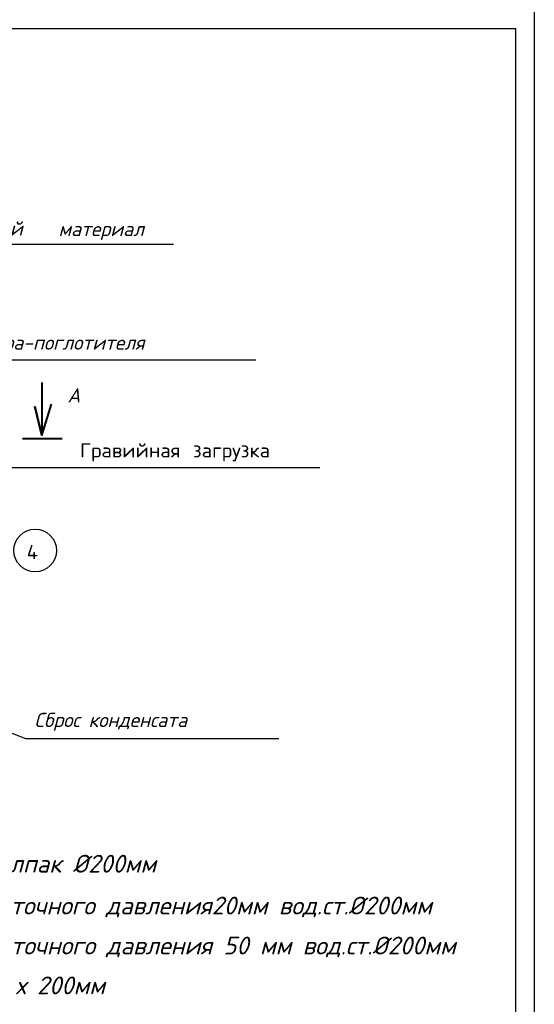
# Model space of a CAD drawing. Header units: millimetres. Extents: x -3143211 to -2549809, y 1060331 to 1394375.
# Tile 83 of 145: x -3011779 to -2997897, y 1092007 to 1118555. Entities that reach past the tile are written whole.
import ezdxf

# ---------------------------------------------------------------- set-up
doc = ezdxf.new("R2010")
doc.units = ezdxf.units.MM
doc.layers.add('PUMP', color=1, linetype='Continuous')
doc.layers.add('TEXT-RUSS', color=5, linetype='Continuous')
doc.styles.add('ROMANS', font='romant.shx', dxfattribs={"width": 0.8})
doc.styles.get("Standard").update_dxf_attribs({"font": 'isocpeui.ttf'})
doc.styles.add('STANDART', font='TXT.SHX', dxfattribs={"width": 0.8})

msp = doc.modelspace()

# ---------------------------------------------------------------- linework, layer by layer
at = {"color": 0}
for p, q in [((-2997896.73173, 1118804.62022), (-2997896.73173, 1076804.62022)), ((-2998396.73173, 1118304.62022), (-3055296.73173, 1118304.62022)), ((-2998396.73173, 1077304.62022), (-2998396.73173, 1118304.62022))]:
    msp.add_line(p, q, dxfattribs=at)
at = {"lineweight": 40}
for p, q in [((-3011178.68337, 1108776.17943), (-3011178.68337, 1107340.76762)), ((-3011178.68337, 1107340.76762), (-3011374.59124, 1108123.71937)), ((-3011374.59124, 1108123.71937), (-3011178.68337, 1107340.76762)), ((-3011178.68337, 1107340.76762), (-3010917.47289, 1108188.96523)), ((-3011705.92426, 1107267.09826), (-3010634.21233, 1107267.09826))]:
    msp.add_line(p, q, dxfattribs=at)
at = {"layer": 'PUMP', "color": 188}
for p, q in [((-3015111.38381, 1112502.89735), (-3007630.4559, 1112502.89735)), ((-3015876.34693, 1109387.0898), (-3005407.63056, 1109387.0898)), ((-3012097.92251, 1106477.03464), (-3003683.33419, 1106477.03464)), ((-3014686.40463, 1100363.23526), (-3011626.55515, 1099174.73682)), ((-3011626.55515, 1099174.73682), (-3004790.5086, 1099174.73682))]:
    msp.add_line(p, q, dxfattribs=at)
msp.add_circle((-3011361.1273, 1104244.194), 576, dxfattribs=at)

# ---------------------------------------------------------------- texts
at = {"lineweight": 40}
msp.add_text('A', height=384, dxfattribs=at).set_placement((-3010490.64481, 1108233.84217))
at = {"layer": 'PUMP', "color": 188, "style": 'ROMANS'}
msp.add_text('4', height=384, dxfattribs=at).set_placement((-3011589.18065, 1104010.9031))
at = {"layer": 'TEXT-RUSS', "color": 188}
for s, height, p in [('Фильтрующий ', 384, (-3015138.14063, 1112732.38548)), ('материал', 384, (-3010733.22439, 1112720.30328)), ('Корпус фильтра-поглотителя', 384, (-3015499.08933, 1109657.65431)), ('Сброс конденсата', 384, (-3011381.5015, 1099483.22736)), ('1.  Вытяжной колпак %%C200мм', 480, (-3017010.55803, 1095558.28157)), ('2.  Клапан избыточного давления20мм вод.ст.%%C200мм', 480, (-3017058.74635, 1094429.51712)), ('2.а Клапан избыточного давления 50 мм вод.ст.%%C200мм', 480, (-3017081.3749, 1093351.81028)), ('3.  Тройник 500 х 200мм', 480, (-3017139.31511, 1092277.53062))]:
    msp.add_text(s, height=height, dxfattribs=at).set_placement(p)
at = {"layer": 'TEXT-RUSS', "color": 188, "style": 'STANDART'}
msp.add_text('Гравийная загрузка', height=384, dxfattribs=at).set_placement((-3010153.38049, 1106750.60067))

doc.saveas('drawing.dxf')
